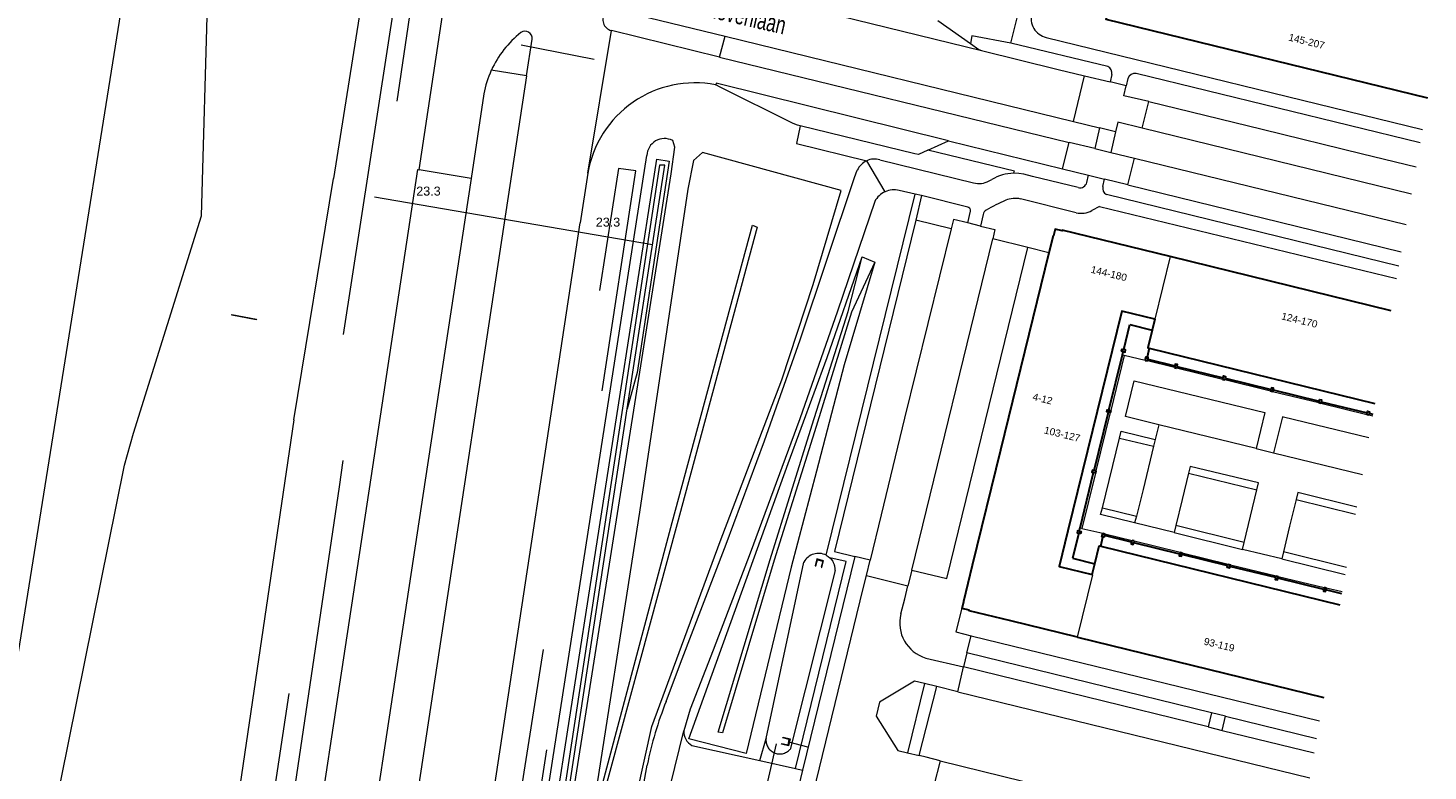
# Model space of a CAD drawing. Header units: metres. Extents: x 120324 to 133000, y 395500 to 402438.
# Tile 32 of 95: x 126049 to 126244, y 398314 to 398417. Entities that reach past the tile are written whole.
import ezdxf

# ---------------------------------------------------------------- set-up
doc = ezdxf.new("R2010")
doc.units = ezdxf.units.M
doc.linetypes.add('DGN2', pattern=[101.410184, 50.705092, -50.705092])
for name, color, linetype, lineweight in [('gg-anno-huisnummerreeks BGT', 7, 'Continuous', 13), ('gg-anno-openbare ruimte label', 7, 'Continuous', 13), ('gg-bbg-hoofdgebouw', 1, 'Continuous', 30), ('gg-bbg-onder overbouw', 1, 'Continuous', 30), ('gg-bbg-pand overbouw', 1, 'DGN2', 30), ('gg-bbg-pilaar onder overbouw', 1, 'Continuous', 30), ('gg-bbg-pilaar pand', 1, 'Continuous', 30), ('gg-knt-bovenkant onderkant talud', 7, 'Continuous', 0), ('gg-knt-verharding', 7, 'Continuous', 0), ('gg-knt-verharding nz', 7, 'DGN2', 0), ('gt-anno-nummer hm paal', 7, 'Continuous', 0)]:
    doc.layers.add(name, color=color, linetype=linetype, lineweight=lineweight)
for name, color, linetype, lineweight, true_color in [('gg-bbg-tussenscheiding', 7, 'Continuous', 0, 0x967800), ('gg-knt-BGT kruinlijn', 7, 'Continuous', 0, 0x787878), ('gg-kntw-bovenkant insteek waterloop', 7, 'Continuous', 0, 0xa0a0ff), ('gg-kntw-greppel-droge sloot', 7, 'DGN2', 0, 0x00c8ff), ('gg-kwrk-duiker nz buis', 7, 'DGN2', 0, 0x969696), ('gg-kwrk-kunstwerk', 7, 'Continuous', 0, 0xd2d2d2), ('gg-kwrk-uitstroombak niveau min 01', 7, 'Continuous', 0, 0x477c96), ('gt-grn-groengrens', 7, 'Continuous', 0, 0x96c800), ('gt-grn-weggrens', 7, 'Continuous', 0, 0x787878), ('gt-knt-lijn portaal', 7, 'Continuous', 13, 0x8dafbb), ('gx-grn-maaiveld', 7, 'Continuous', 0, 0xb88d57)]:
    doc.layers.add(name, color=color, linetype=linetype, lineweight=lineweight, true_color=true_color)
doc.styles.add('StyleArial', font='arial.ttf')

msp = doc.modelspace()

# ---------------------------------------------------------------- linework, layer by layer
at = {"layer": 'gg-bbg-hoofdgebouw'}
for p, q in [((126238.93, 398377.89), (126208.15, 398385.44)), ((126195.24, 398332.33), (126229.55, 398323.94))]:
    msp.add_line(p, q, dxfattribs=at)
at = {"layer": 'gg-bbg-hoofdgebouw', "flags": 128}
for points in [[(126244.08, 398407.54), (126199.22, 398418.54), (126200.42, 398423.44)], [(126208.15, 398385.44), (126193.11, 398389.13), (126193.08, 398389.06), (126192.11, 398389.29), (126191.88, 398388.32), (126191.81, 398388.34), (126191.23, 398385.99)], [(126191.23, 398385.99), (126184.49, 398358.43), (126180.56, 398342.34), (126179.32, 398337.32)], [(126205.64, 398375.2), (126205.03, 398372.71), (126205.22, 398372.66)], [(126197.64, 398342.57), (126198.26, 398345.09), (126198.47, 398345.04)], [(126195.24, 398332.33), (126185.92, 398334.61), (126180.11, 398336.02), (126180.12, 398336.09), (126179.16, 398336.33), (126179.39, 398337.3), (126179.32, 398337.32)]]:
    msp.add_lwpolyline(points, dxfattribs=at)
at = {"layer": 'gg-bbg-onder overbouw'}
for p, q in [((126206.01, 398376.72), (126205.64, 398375.2)), ((126205.22, 398372.66), (126236.68, 398364.95)), ((126198.47, 398345.04), (126231.8, 398336.88)), ((126197.28, 398341.09), (126197.64, 398342.57))]:
    msp.add_line(p, q, dxfattribs=at)
at = {"layer": 'gg-bbg-onder overbouw', "flags": 128}
msp.add_lwpolyline([(126206.01, 398376.72), (126201.41, 398377.84), (126193.9, 398347.17), (126192.69, 398342.21), (126197.28, 398341.09)], dxfattribs=at)
at = {"layer": 'gg-bbg-pand overbouw'}
for p, q in [((126199.6, 398364.03), (126201.49, 398371.72)), ((126201.49, 398371.72), (126201.6, 398372.19)), ((126205.22, 398372.66), (126204.94, 398371.42)), ((126205.02, 398371.12), (126208.8, 398370.19)), ((126209.09, 398370.12), (126215.51, 398368.55)), ((126215.8, 398368.48), (126222.2, 398366.91)), ((126222.49, 398366.84), (126228.91, 398365.27)), ((126197.54, 398355.59), (126199.53, 398363.74)), ((126229.21, 398365.2), (126235.6, 398363.63)), ((126236.42, 398363.43), (126235.9, 398363.56)), ((126195.58, 398347.59), (126197.46, 398355.3)), ((126195.47, 398347.15), (126195.58, 398347.59)), ((126198.47, 398345.04), (126198.77, 398346.32)), ((126202.76, 398345.59), (126198.99, 398346.52)), ((126209.47, 398343.94), (126203.06, 398345.52)), ((126216.16, 398342.3), (126209.76, 398343.87)), ((126222.87, 398340.65), (126216.46, 398342.22)), ((126229.57, 398339), (126223.16, 398340.58)), ((126232.06, 398338.38), (126229.86, 398338.93))]:
    msp.add_line(p, q, dxfattribs=at)
at = {"layer": 'gg-bbg-pand overbouw', "flags": 128}
for points in [[(126201.67, 398372.48), (126202.53, 398375.98), (126205.64, 398375.2)], [(126195.4, 398346.85), (126194.54, 398343.35), (126197.64, 398342.57)]]:
    msp.add_lwpolyline(points, dxfattribs=at)
at = {"layer": 'gg-bbg-pilaar onder overbouw', "flags": 128}
for points in [[(126201.6, 398372.19), (126201.37, 398372.25), (126201.44, 398372.54), (126201.67, 398372.48)], [(126205.02, 398371.12), (126205.09, 398371.38), (126204.94, 398371.42)], [(126209.09, 398370.12), (126209.15, 398370.38), (126208.86, 398370.45), (126208.8, 398370.19)], [(126215.51, 398368.55), (126215.57, 398368.79), (126215.86, 398368.72), (126215.8, 398368.48)], [(126222.49, 398366.84), (126222.55, 398367.07), (126222.26, 398367.15), (126222.2, 398366.91)], [(126228.91, 398365.27), (126228.97, 398365.51), (126229.26, 398365.44), (126229.21, 398365.2)], [(126199.53, 398363.74), (126199.3, 398363.79), (126199.38, 398364.08), (126199.6, 398364.03)], [(126235.6, 398363.63), (126235.65, 398363.86), (126235.95, 398363.8), (126235.9, 398363.56)], [(126197.54, 398355.59), (126197.32, 398355.64), (126197.24, 398355.35), (126197.46, 398355.3)], [(126195.47, 398347.15), (126195.24, 398347.2), (126195.17, 398346.91), (126195.4, 398346.85)], [(126198.99, 398346.52), (126198.93, 398346.29), (126198.77, 398346.32)], [(126202.76, 398345.59), (126202.71, 398345.36), (126203, 398345.28), (126203.06, 398345.52)], [(126209.47, 398343.94), (126209.41, 398343.7), (126209.7, 398343.63), (126209.76, 398343.87)], [(126216.46, 398342.22), (126216.39, 398341.97), (126216.1, 398342.05), (126216.16, 398342.3)], [(126222.87, 398340.65), (126222.8, 398340.41), (126223.1, 398340.34), (126223.16, 398340.58)], [(126229.57, 398339), (126229.52, 398338.76), (126229.81, 398338.7), (126229.86, 398338.93)]]:
    msp.add_lwpolyline(points, dxfattribs=at)
at = {"layer": 'gg-bbg-pilaar pand'}
for p, q in [((126204.67, 398370.95), (126204.96, 398370.88)), ((126204.96, 398370.88), (126205.02, 398371.12)), ((126208.8, 398370.19), (126208.74, 398369.96)), ((126208.74, 398369.96), (126209.04, 398369.9)), ((126209.04, 398369.9), (126209.09, 398370.12)), ((126215.45, 398368.31), (126215.51, 398368.55)), ((126215.45, 398368.31), (126215.74, 398368.23)), ((126215.74, 398368.23), (126215.8, 398368.48)), ((126222.13, 398366.66), (126222.2, 398366.91)), ((126222.42, 398366.59), (126222.13, 398366.66)), ((126222.49, 398366.84), (126222.42, 398366.59)), ((126199.78, 398363.67), (126199.53, 398363.74)), ((126199.6, 398364.03), (126199.85, 398363.97)), ((126199.85, 398363.97), (126199.78, 398363.67)), ((126228.86, 398365.02), (126228.91, 398365.27)), ((126229.15, 398364.96), (126228.86, 398365.02)), ((126229.21, 398365.2), (126229.15, 398364.96)), ((126235.55, 398363.38), (126235.6, 398363.63)), ((126235.9, 398363.56), (126235.84, 398363.31)), ((126235.84, 398363.31), (126235.55, 398363.38)), ((126197.72, 398355.23), (126197.46, 398355.3)), ((126197.79, 398355.53), (126197.54, 398355.59)), ((126197.79, 398355.53), (126197.72, 398355.23)), ((126198.74, 398346.85), (126199.05, 398346.77)), ((126198.99, 398346.52), (126199.05, 398346.77)), ((126202.76, 398345.59), (126202.83, 398345.85)), ((126203.13, 398345.77), (126202.83, 398345.85)), ((126203.13, 398345.77), (126203.06, 398345.52)), ((126209.54, 398344.19), (126209.47, 398343.94)), ((126209.54, 398344.19), (126209.83, 398344.12)), ((126209.76, 398343.87), (126209.83, 398344.12)), ((126216.23, 398342.54), (126216.16, 398342.3)), ((126216.23, 398342.54), (126216.53, 398342.46)), ((126216.46, 398342.22), (126216.53, 398342.46)), ((126222.93, 398340.9), (126222.87, 398340.65)), ((126222.93, 398340.9), (126223.22, 398340.83)), ((126223.16, 398340.58), (126223.22, 398340.83)), ((126229.62, 398339.26), (126229.57, 398339)), ((126229.91, 398339.19), (126229.62, 398339.26)), ((126229.86, 398338.93), (126229.91, 398339.19))]:
    msp.add_line(p, q, dxfattribs=at)
at = {"layer": 'gg-bbg-pilaar pand', "flags": 128}
for points in [[(126201.6, 398372.19), (126201.86, 398372.12), (126201.93, 398372.42), (126201.67, 398372.48)], [(126204.67, 398370.95), (126204.8, 398371.45), (126204.94, 398371.42)], [(126195.47, 398347.15), (126195.73, 398347.08), (126195.65, 398346.79), (126195.4, 398346.85)], [(126198.77, 398346.32), (126198.63, 398346.36), (126198.74, 398346.85)]]:
    msp.add_lwpolyline(points, dxfattribs=at)
at = {"layer": 'gg-bbg-tussenscheiding'}
msp.add_line((126208.15, 398385.44), (126206.01, 398376.72), dxfattribs=at)
at = {"layer": 'gg-bbg-tussenscheiding', "flags": 128}
msp.add_lwpolyline([(126195.24, 398332.33), (126197.38, 398341.06), (126197.28, 398341.09)], dxfattribs=at)
at = {"layer": 'gg-knt-BGT kruinlijn'}
msp.add_line((126133.84, 398369.28), (126132.47, 398364.18), dxfattribs=at)
at = {"layer": 'gg-knt-BGT kruinlijn', "flags": 128}
for points in [[(126116.08, 398267.5), (126136.57, 398399.03), (126138.29, 398398.76), (126133.84, 398369.28)], [(126127.15, 398304.85), (126138.7, 398348.34), (126149.91, 398389.82), (126150.58, 398389.57), (126144.34, 398366.45), (126139.44, 398348.14), (126127.57, 398304.53), (126125.94, 398297.11)], [(126166.99, 398384.66), (126163.71, 398377.67), (126158.8, 398361.72), (126152.95, 398343.1), (126145.73, 398319), (126145.13, 398319.1), (126152.39, 398343.2), (126158.24, 398361.97), (126163.26, 398377.79), (126165.21, 398385.4)]]:
    msp.add_lwpolyline(points, dxfattribs=at)
at = {"layer": 'gg-knt-bovenkant onderkant talud'}
for p, q in [((126114.59, 398267.4), (126135.2, 398399.54)), ((126165.21, 398385.4), (126166.99, 398384.66))]:
    msp.add_line(p, q, dxfattribs=at)
at = {"layer": 'gg-knt-bovenkant onderkant talud', "flags": 128}
for points in [[(126120.72, 398281.19), (126124.2, 398305.76), (126138.6, 398396.99), (126139.09, 398400.7), (126138.8, 398401.63)], [(126127.38, 398277.89), (126129.77, 398290.17), (126133.84, 398310.64), (126135.9, 398319.86), (126145.42, 398345.67), (126153.99, 398368.26), (126158.4, 398381.53), (126162.26, 398394.65), (126142.93, 398399.98), (126141.68, 398398.83), (126140.89, 398394.84), (126134.16, 398349.79), (126127.15, 398304.85)], [(126166.99, 398384.66), (126162.69, 398370.32), (126158.85, 398355.52), (126155.31, 398342.12), (126149.06, 398316.13), (126141.04, 398318.18), (126154.87, 398356.57), (126160.31, 398371.35), (126165.21, 398385.4)]]:
    msp.add_lwpolyline(points, dxfattribs=at)
at = {"layer": 'gg-knt-bovenkant onderkant talud'}
msp.add_arc((126137.66, 398399.44), 2.47, 62.6154, 177.6145, dxfattribs=at)
at = {"layer": 'gg-knt-verharding'}
for p, q in [((126103.47, 398397.57), (126107.61, 398425.05)), ((126155.47, 398420.66), (126181.84, 398414.2)), ((126130.96, 398419.88), (126146.09, 398416.19)), ((126175.74, 398418.37), (126180.3, 398415.17)), ((126185.94, 398415.24), (126187.04, 398419.67)), ((126145.34, 398413.29), (126130.25, 398416.99)), ((126145.34, 398413.29), (126146.09, 398416.19)), ((126146.09, 398416.19), (126194.65, 398404.28)), ((126118.43, 398410.68), (126119.21, 398415.78)), ((126199.46, 398411.96), (126185.94, 398415.24)), ((126145.34, 398413.29), (126194.07, 398401.38)), ((126118.43, 398410.68), (126097.41, 398272.19)), ((126118.43, 398410.68), (126113.51, 398411.44)), ((126194.65, 398404.28), (126196.2, 398410.68)), ((126196.2, 398410.68), (126199.78, 398409.81)), ((126200.02, 398410.84), (126199.78, 398409.81)), ((126243, 398401.32), (126203.4, 398411)), ((126144.77, 398409.41), (126144.81, 398409.39)), ((126202.26, 398410.31), (126202.01, 398409.26)), ((126112.47, 398408.13), (126110.68, 398396.34)), ((126204.24, 398403.34), (126205.15, 398407.07)), ((126194.65, 398404.28), (126198.29, 398403.39)), ((126198.29, 398403.39), (126197.62, 398400.51)), ((126200.52, 398402.84), (126199.86, 398399.97)), ((126241.76, 398394.17), (126204.24, 398403.34)), ((126174.38, 398400.28), (126177.24, 398401.6)), ((126177.24, 398401.6), (126193.12, 398397.7)), ((126193.12, 398397.7), (126194.07, 398401.38)), ((126197.62, 398400.51), (126194.07, 398401.38)), ((126167.67, 398398.94), (126180.71, 398395.72)), ((126199.86, 398399.97), (126203.16, 398399.16)), ((126202.25, 398395.46), (126203.16, 398399.16)), ((126203.16, 398399.16), (126241.02, 398389.94)), ((126126.96, 398397.07), (126125.9, 398390.14)), ((126193.12, 398397.7), (126196.75, 398396.81)), ((126196.53, 398395.79), (126196.75, 398396.81)), ((126182.9, 398396.01), (126183.27, 398396.21)), ((126195.34, 398395.08), (126188.93, 398396.64)), ((126198.76, 398395.21), (126198.99, 398396.26)), ((126202.25, 398395.46), (126198.99, 398396.26)), ((126172.58, 398394.16), (126170.37, 398394.67)), ((126173.5, 398393.95), (126172.58, 398394.16)), ((126173.5, 398393.95), (126172.71, 398390.51)), ((126179.92, 398392.35), (126173.5, 398393.95)), ((126195.06, 398391.55), (126187.28, 398393.48)), ((126240.02, 398384.13), (126199.25, 398394.12)), ((126179.93, 398390.15), (126180.32, 398391.76)), ((126182.07, 398391.31), (126181.7, 398389.69)), ((126198.27, 398392.44), (126197.23, 398391.89)), ((126198.27, 398392.44), (126239.71, 398382.39)), ((126177.6, 398389.3), (126172.71, 398390.51)), ((126181.7, 398389.69), (126179.93, 398390.15)), ((126188.28, 398386.7), (126183.4, 398387.91)), ((126201.75, 398371.65), (126199.85, 398363.97)), ((126204.67, 398370.95), (126201.75, 398371.65)), ((126208.74, 398369.96), (126204.96, 398370.88)), ((126215.45, 398368.31), (126209.04, 398369.9)), ((126222.13, 398366.66), (126215.74, 398368.23)), ((126228.86, 398365.02), (126222.42, 398366.59)), ((126199.78, 398363.67), (126197.79, 398355.53)), ((126235.55, 398363.38), (126229.15, 398364.96)), ((126206.58, 398361.98), (126206.04, 398359.93)), ((126220.12, 398358.66), (126206.58, 398361.98)), ((126236.37, 398363.18), (126235.84, 398363.31)), ((126201.09, 398360.12), (126205.8, 398358.99)), ((126206.04, 398359.93), (126205.8, 398358.99)), ((126220.12, 398358.66), (126222.55, 398358.05)), ((126222.55, 398358.05), (126234.96, 398355.03)), ((126197.72, 398355.23), (126195.85, 398347.52)), ((126210.72, 398355.23), (126220.23, 398352.89)), ((126218.48, 398345.55), (126220.23, 398352.89)), ((126198.69, 398350.41), (126203.45, 398349.25)), ((126225.72, 398351.56), (126233.99, 398349.49)), ((126203.45, 398349.25), (126203.19, 398348.29)), ((126208.71, 398346.96), (126203.19, 398348.29)), ((126208.92, 398347.92), (126208.71, 398346.96)), ((126218.48, 398345.55), (126208.92, 398347.92)), ((126195.85, 398347.52), (126198.74, 398346.85)), ((126199.05, 398346.77), (126202.83, 398345.85)), ((126208.71, 398346.96), (126218.21, 398344.6)), ((126203.13, 398345.77), (126209.54, 398344.19)), ((126209.83, 398344.12), (126216.23, 398342.54)), ((126218.21, 398344.6), (126218.48, 398345.55)), ((126223.7, 398343.29), (126218.21, 398344.6)), ((126223.93, 398344.25), (126223.7, 398343.29)), ((126232.7, 398342.07), (126223.93, 398344.25)), ((126164.2, 398343.62), (126156.9, 398313.8)), ((126166.33, 398343.1), (126164.2, 398343.62)), ((126165.81, 398340.94), (126166.33, 398343.1)), ((126216.53, 398342.46), (126222.93, 398340.9)), ((126223.7, 398343.29), (126232.54, 398341.11)), ((126165.81, 398340.94), (126171.58, 398339.5)), ((126172.12, 398341.71), (126171.58, 398339.5)), ((126223.22, 398340.83), (126229.62, 398339.26)), ((126232.11, 398338.65), (126229.91, 398339.19)), ((126180.4, 398332.54), (126228.98, 398320.65)), ((126174.08, 398329.43), (126179.32, 398328.21)), ((126179.81, 398330.16), (126179.32, 398328.21)), ((126213.91, 398321.78), (126179.81, 398330.16)), ((126178.53, 398324.71), (126179.32, 398328.21)), ((126173.91, 398325.87), (126171.53, 398316.21)), ((126173.15, 398315.82), (126175.62, 398325.44)), ((126175.62, 398325.44), (126173.91, 398325.87)), ((126178.53, 398324.71), (126175.62, 398325.44)), ((126178.53, 398324.71), (126227.6, 398312.7)), ((126213.91, 398321.78), (126213.45, 398319.83)), ((126215.86, 398321.31), (126213.91, 398321.78)), ((126215.37, 398319.34), (126215.86, 398321.31)), ((126213.45, 398319.83), (126215.37, 398319.34)), ((126141.48, 398317.25), (126150.96, 398315.13)), ((126150.96, 398315.13), (126155.93, 398314.02)), ((126171.53, 398316.21), (126173.15, 398315.82)), ((126176.06, 398315.09), (126175.21, 398311.63)), ((126176.06, 398315.09), (126225.89, 398302.89)), ((126155.93, 398314.02), (126156.9, 398313.8)), ((126156.9, 398313.8), (126156.05, 398310.32))]:
    msp.add_line(p, q, dxfattribs=at)
at = {"layer": 'gg-knt-verharding', "flags": 128}
for points in [[(126180.3, 398415.17), (126181.47, 398414.35), (126181.84, 398414.2)], [(126190.86, 398416.01), (126243.33, 398403.18)], [(126181.84, 398414.2), (126192.54, 398411.57), (126196.2, 398410.68)], [(126177.24, 398401.6), (126144.86, 398409.64), (126144.81, 398409.39)], [(126156.57, 398403.69), (126156.19, 398403.79), (126155.82, 398403.91), (126155.48, 398404.07), (126145.43, 398409.06), (126144.81, 398409.39)], [(126205.15, 398407.07), (126201.69, 398407.89), (126202.01, 398409.26)], [(126205.15, 398407.07), (126220.96, 398403.22), (126234.94, 398399.76), (126242.42, 398397.95)], [(126156.57, 398403.69), (126156.07, 398401.22), (126165.85, 398398.81)], [(126174.38, 398400.28), (126173.06, 398399.67), (126172.53, 398399.76), (126156.57, 398403.69)], [(126204.24, 398403.34), (126200.83, 398404.18), (126200.52, 398402.84)], [(126186.32, 398397.07), (126186.43, 398397.34), (126174.38, 398400.28)], [(126085.02, 398277.08), (126096.78, 398354.59), (126103.25, 398397.61), (126103.47, 398397.57)], [(126137.87, 398323.38), (126139.88, 398328.74), (126146.24, 398345.31), (126151.58, 398359.72), (126156.58, 398373.83), (126164.16, 398396.46), (126164.53, 398397.49)], [(126188.93, 398396.64), (126187.73, 398396.95), (126187.03, 398397.05), (126186.32, 398397.07)], [(126110.68, 398396.34), (126104.27, 398354.26), (126092.17, 398274.34)], [(126202.25, 398395.46), (126232.97, 398387.91), (126240.36, 398386.12)], [(126166.96, 398393.14), (126161.76, 398377.83), (126156.5, 398362.81), (126149.58, 398344.08), (126144.43, 398330.51), (126141.25, 398322.28), (126140.33, 398319.28)], [(126107.08, 398281.93), (126109.44, 398290.12), (126110.49, 398294.42), (126112.07, 398301.28), (126112.94, 398305.43), (126113.67, 398309.61), (126125.9, 398390.14)], [(126172.71, 398390.51), (126161.37, 398344.29), (126164.2, 398343.62)], [(126179.93, 398390.15), (126177.93, 398390.64), (126177.6, 398389.3)], [(126181.7, 398389.69), (126183.7, 398389.21), (126183.4, 398387.91)], [(126172.12, 398341.71), (126177, 398340.55), (126188.28, 398386.7)], [(126206.58, 398361.98), (126201.9, 398363.13), (126203.11, 398368.12), (126221.33, 398363.68), (126220.12, 398358.66)], [(126235.84, 398360.14), (126223.92, 398363.04), (126223.8, 398363.09), (126222.55, 398358.05)], [(126201.09, 398360.12), (126201.3, 398361.09), (126206.04, 398359.93)], [(126205.8, 398358.99), (126204.38, 398352.95), (126203.45, 398349.25)], [(126220.23, 398352.89), (126220.46, 398353.88), (126210.95, 398356.17), (126210.72, 398355.23)], [(126210.72, 398355.23), (126209.8, 398351.55), (126208.92, 398347.92)], [(126234.17, 398350.49), (126225.96, 398352.52), (126225.72, 398351.56)], [(126203.19, 398348.29), (126198.44, 398349.48), (126198.69, 398350.41)], [(126225.72, 398351.56), (126224.79, 398347.85), (126223.93, 398344.25)], [(126157.95, 398308.77), (126165.35, 398339.12), (126165.81, 398340.94)], [(126170.6, 398335.58), (126171.17, 398337.7), (126171.58, 398339.5)], [(126179.32, 398337.32), (126178.27, 398333.07), (126180.4, 398332.54)], [(126173.91, 398325.87), (126172.51, 398326.22), (126167.63, 398323.29), (126167.16, 398321.34), (126170.16, 398316.53), (126171.53, 398316.21)], [(126215.86, 398321.31), (126228.56, 398318.21)], [(126176.06, 398315.09), (126174.13, 398315.59), (126173.15, 398315.82)], [(126109.05, 398179.43), (126109.42, 398181.32), (126117.76, 398224.73), (126121.52, 398244.51), (126125.89, 398265.99), (126129.54, 398284.26), (126133.49, 398304.67), (126135.25, 398314.51)]]:
    msp.add_lwpolyline(points, dxfattribs=at)
at = {"layer": 'gg-knt-verharding'}
for centre, radius, start, end in [((126130.56, 398418.44), 1.49, 74.465, 257.9852), ((126191.47, 398418.64), 2.7, 163.3614, 256.9757), ((126126.45, 398405.55), 14.21, 128.301, 155.527), ((126118.21, 398415.89), 0.999, 354.0126, 125.0435), ((126126.41, 398405.56), 14.18, 155.4964, 169.5371), ((126199.03, 398411.04), 1.01, 348.5799, 65.1217), ((126203.24, 398409.98), 1.03, 80.8279, 161.4226), ((126141.91, 398394.52), 15.17, 79.1013, 170.3245), ((126166.93, 398396.41), 2.63, 114.443, 155.8185), ((126166.93, 398396.42), 2.63, 73.7139, 114.3858), ((126186.5, 398390.58), 6.49, 91.5109, 119.7736), ((126169.64, 398391.73), 3.03, 76.0901, 114.1308), ((126181.45, 398398.57), 2.94, 255.4176, 299.4205), ((126195.58, 398396.02), 0.971, 255.3364, 346.1365), ((126199.72, 398394.99), 0.987, 167.6866, 241.8704), ((126169.64, 398391.73), 3.03, 114.1341, 152.1733), ((126194.37, 398371.73), 23.43, 113.0032, 120.447), ((126186.52, 398390.33), 3.24, 76.3576, 113.6609), ((126179.83, 398391.85), 0.502, 348.8824, 79.6974), ((126182.86, 398391.21), 0.8, 116.6927, 173.2861), ((126195.71, 398394.48), 3, 257.3265, 300.2413), ((126175.56, 398334.33), 5.12, 165.8345, 253.1707), ((126185.57, 398304.47), 51.31, 158.3768, 168.7161), ((126142.52, 398319.18), 2.19, 177.4293, 241.6582)]:
    msp.add_arc(centre, radius, start, end, dxfattribs=at)
at = {"layer": 'gg-knt-verharding nz'}
for p, q in [((126172.12, 398341.71), (126183.4, 398387.91)), ((126198.69, 398350.41), (126201.09, 398360.12)), ((126213.45, 398319.83), (126179.32, 398328.21)), ((126215.37, 398319.34), (126228.21, 398316.22))]:
    msp.add_line(p, q, dxfattribs=at)
at = {"layer": 'gg-knt-verharding nz', "flags": 128}
msp.add_lwpolyline([(126177.6, 398389.3), (126171.12, 398362.89), (126167.84, 398349.42), (126166.33, 398343.1)], dxfattribs=at)
at = {"layer": 'gg-kntw-bovenkant insteek waterloop'}
for p, q in [((126085.98, 398362.65), (126091.52, 398396.32)), ((126063.63, 398360.8), (126073.09, 398391.14))]:
    msp.add_line(p, q, dxfattribs=at)
at = {"layer": 'gg-kntw-bovenkant insteek waterloop', "flags": 128}
for points in [[(126104.21, 398479), (126098.16, 398440.94), (126095.07, 398418.91), (126091.52, 398396.32)], [(126073.09, 398391.14), (126074.01, 398422.25), (126063.89, 398432.3)], [(126085.98, 398362.65), (126077.63, 398305.87), (126069.08, 398253.38), (126059.6, 398193.97), (126052.15, 398146.4)], [(126024.93, 398138.72), (126029.36, 398162.4), (126037.95, 398206.62), (126045.16, 398254.48), (126052.42, 398307.02), (126062.39, 398356.35), (126063.63, 398360.8)]]:
    msp.add_lwpolyline(points, dxfattribs=at)
at = {"layer": 'gg-kntw-greppel-droge sloot'}
for p, q in [((126151.82, 398318.21), (126157.07, 398342.82)), ((126161.45, 398341.65), (126155.15, 398316.69))]:
    msp.add_line(p, q, dxfattribs=at)
at = {"layer": 'gg-kntw-greppel-droge sloot', "flags": 128}
for points in [[(126100.6, 398424.71), (126089.64, 398353.62), (126082.64, 398306.83)], [(126085.45, 398306.84), (126092.33, 398353.32), (126102.79, 398423.33)], [(126110.16, 398267.19), (126111.35, 398271.04), (126118.92, 398301.42), (126133.66, 398397.42), (126131.25, 398397.73), (126116.18, 398301.53), (126108.65, 398272.85), (126108.2, 398268.97), (126108.45, 398267.64)], [(126160.21, 398343.77), (126160.46, 398343.61), (126160.7, 398343.42)], [(126160.7, 398343.42), (126160.89, 398343.22), (126161.05, 398343)]]:
    msp.add_lwpolyline(points, dxfattribs=at)
at = {"layer": 'gg-kntw-greppel-droge sloot'}
for centre, radius, start, end in [((126159.12, 398341.71), 2.33, 62.0116, 151.5707), ((126159.12, 398341.71), 2.33, 358.6168, 33.8321), ((126153.72, 398317.97), 1.92, 172.7704, 317.9896)]:
    msp.add_arc(centre, radius, start, end, dxfattribs=at)
at = {"layer": 'gg-kwrk-duiker nz buis'}
for p, q in [((126097.22, 398393.8), (126135.96, 398387.15)), ((126153.24, 398317.45), (126150.89, 398307.46)), ((126154.96, 398317.73), (126157.57, 398317.06))]:
    msp.add_line(p, q, dxfattribs=at)
at = {"layer": 'gg-kwrk-kunstwerk'}
msp.add_line((126117.58, 398267.09), (126132.47, 398364.18), dxfattribs=at)
at = {"layer": 'gg-kwrk-kunstwerk', "flags": 128}
for points in [[(126132.47, 398364.18), (126137.69, 398398.21), (126136.95, 398398.21), (126117.03, 398267.18), (126117.58, 398267.09)], [(126080.78, 398376.71), (126080.74, 398376.62), (126077.33, 398377.28), (126077.36, 398377.36), (126080.78, 398376.71)]]:
    msp.add_lwpolyline(points, dxfattribs=at)
at = {"layer": 'gg-kwrk-uitstroombak niveau min 01', "flags": 128}
for points in [[(126158.66, 398342.3), (126158.75, 398342.28), (126158.97, 398343.15), (126159.73, 398342.95), (126159.51, 398342.09), (126159.59, 398342.07), (126159.84, 398343.01), (126158.91, 398343.26), (126158.66, 398342.3)], [(126153.98, 398317.42), (126154, 398317.52), (126154.88, 398317.32), (126155.05, 398318.09), (126154.17, 398318.29), (126154.19, 398318.39), (126155.17, 398318.16), (126154.95, 398317.2), (126153.98, 398317.42)]]:
    msp.add_lwpolyline(points, dxfattribs=at)
at = {"layer": 'gt-grn-groengrens'}
for p, q in [((126160.21, 398343.77), (126172.58, 398394.16)), ((126150.96, 398315.13), (126151.82, 398318.21))]:
    msp.add_line(p, q, dxfattribs=at)
at = {"layer": 'gt-grn-groengrens', "flags": 128}
for points in [[(126185.94, 398415.24), (126180.5, 398416.26), (126180.3, 398415.17)], [(126155.93, 398314.02), (126162.99, 398342.88), (126160.7, 398343.42)]]:
    msp.add_lwpolyline(points, dxfattribs=at)
at = {"layer": 'gt-grn-weggrens'}
for p, q in [((126126.96, 398397.07), (126130.25, 398416.99)), ((126202.01, 398409.26), (126199.78, 398409.81)), ((126200.52, 398402.84), (126198.29, 398403.39)), ((126168.4, 398394.49), (126165.85, 398398.81)), ((126197.62, 398400.51), (126199.86, 398399.97)), ((126110.68, 398396.34), (126103.47, 398397.57)), ((126196.75, 398396.81), (126198.99, 398396.26)), ((126191.23, 398385.99), (126188.28, 398386.7)), ((126201.75, 398371.65), (126201.49, 398371.72)), ((126195.85, 398347.52), (126195.58, 398347.59)), ((126179.81, 398330.16), (126180.4, 398332.54)), ((126138.47, 398311.71), (126140.33, 398319.28))]:
    msp.add_line(p, q, dxfattribs=at)
at = {"layer": 'gt-knt-lijn portaal'}
msp.add_line((126117.65, 398415), (126127.85, 398413), dxfattribs=at)
at = {"layer": 'gx-grn-maaiveld', "flags": 128}
msp.add_lwpolyline([(126010.96, 398117.49), (126011.84, 398120.25), (126040.15, 398283.97), (126063.89, 398432.3)], dxfattribs=at)

# ---------------------------------------------------------------- texts
at = {"layer": 'gg-anno-huisnummerreeks BGT', "char_height": 1, "attachment_point": 8, "line_spacing_factor": 0.8, "style": 'StyleArial'}
for s, insert, rotation in [('{\\C256;145-207}', (126227.05, 398414.98), 346.2), ('{\\C256;144-180}', (126199.48, 398382.59), 346.2), ('{\\C256;124-170}', (126226.05, 398376.08), 346.2), ('{\\C256;4-12}', (126190.24, 398365.12), 346.2), ('{\\C256;103-127}', (126192.97, 398360.17), 346.2), ('{\\C256;93-119}', (126214.86, 398330.8), 346.3)]:
    msp.add_mtext(s, dxfattribs=dict(at, insert=insert, rotation=rotation))
at = {"layer": 'gg-anno-openbare ruimte label', "insert": (126146.87, 398419.38), "char_height": 2.5, "attachment_point": 5, "rotation": 347.1, "line_spacing_factor": 0.8, "style": 'StyleArial'}
msp.add_mtext('{\\W0.68;\\C256;Koolhovenlaan}', dxfattribs=at)
at = {"layer": 'gt-anno-nummer hm paal', "char_height": 1.25, "attachment_point": 7, "line_spacing_factor": 0.8, "style": 'StyleArial'}
for insert in [(126103.05, 398393.94), (126128.08, 398389.61)]:
    msp.add_mtext('{\\C256;23.3}', dxfattribs=dict(at, insert=insert))

doc.saveas('drawing.dxf')
